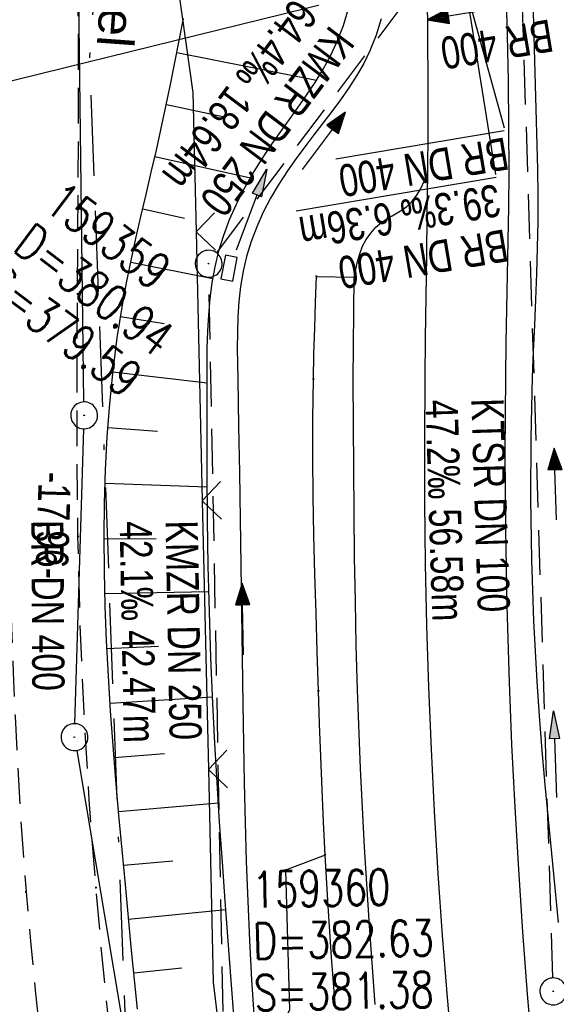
# Model space of a CAD drawing. Extents: x 510974 to 511465, y 465323 to 466289.
# Tile 25 of 43: x 511136 to 511166, y 465922 to 465977. Entities that reach past the tile are written whole.
import ezdxf

# ---------------------------------------------------------------- set-up
doc = ezdxf.new("R2010")
doc.units = 0
doc.header["$LTSCALE"] = 10
doc.header["$MEASUREMENT"] = 0
for name, pattern in [('ACAD_ISO16W100', [73, 15, -6.5, 15, -6.5, 15, -7, 1, -7]), ('AUSGEZOGEN', [0]), ('LT00', [0]), ('LT11', [0.3, 0.2, -0.1]), ('STRICHLINIE2', [0.375, 0.25, -0.125])]:
    doc.linetypes.add(name, pattern=pattern)
doc.layers.get('0').update_dxf_attribs({"linetype": 'LT00'})
for name, color, linetype in [('--EK_FBR', 1, 'LT00'), ('--EK_Halt-Pfeil', 4, 'LT00'), ('--EK_Haltung', 7, 'STRICHLINIE2'), ('--EK_Haltung-Text', 140, 'LT00'), ('--EK_Schacht-Text', 5, 'LT00'), ('--EL_DFK_AB_L', 21, 'LT00'), ('--EL_DFK_AB_P', 7, 'LT00'), ('--EL_Halt-Pfeil', 4, 'LT00'), ('--EL_Haltung', 182, 'STRICHLINIE2'), ('--EL_Haltung-Text', 182, 'LT00'), ('-EL-93-1', 20, 'LT00'), ('ABSTAND', 8, 'LT00'), ('BAB-KABEL', 220, 'ACAD_ISO16W100'), ('BAB-KABEL_TEXT', 221, 'Continuous'), ('DFK_AB_L', 21, 'LT00'), ('DFK_AB_P', 7, 'LT00'), ('DL_PFEIL', 201, 'LT00'), ('DL_TEXT', 182, 'LT00'), ('PFEIL', 140, 'AUSGEZOGEN'), ('V102_AFBR_BAB', 250, 'LT00'), ('V102_BOESCH', 250, 'LT00'), ('V102_BOSCHUNG', 250, 'LT00'), ('V102_FELDWEG', 250, 'LT11'), ('V102_GEHWEG', 250, 'LT00'), ('V102_GRABEN', 250, 'LT00'), ('V102_KA_PRUF', 182, 'LT00'), ('V102_PARK_MS', 250, 'LT00'), ('V102_SINKK', 182, 'LT00'), ('V102_ZAUN', 40, 'LT00')]:
    doc.layers.add(name, color=color, linetype=linetype)
doc.styles.add('Beschrift', font='ARIAL.TTF')
doc.styles.add('Haltungsbeschriftung', font='ARIAL.TTF', dxfattribs={"width": 0.75})
doc.styles.add('schachtbeschriftung', font='romans.shx', dxfattribs={"width": 0.75, "height": 2})
doc.styles.get("Standard").update_dxf_attribs({"font": 'ARIAL.TTF'})

# ---------------------------------------------------------------- blocks, each defined once
blk = doc.blocks.new('SYMB0003')
at = {"color": 0, "linetype": 'ByBlock'}
for p, q in [((-0.015712, 0), (0.010166, 0.012015)), ((0, -0.021257), (-0.015712, 0)), ((0.010166, 0.012015), (0, -0.021257))]:
    blk.add_line(p, q, dxfattribs=at)
for points in [[(-0.031395, 0.499013), (-0.093691, 0.491144), (-0.154509, 0.475528), (-0.21289, 0.452414), (-0.267913, 0.422164), (-0.318712, 0.385257), (-0.364484, 0.342274), (-0.404509, 0.293893), (-0.438154, 0.240877), (-0.464888, 0.184062), (-0.484292, 0.124345), (-0.496058, 0.062667), (-0.5, 0)], [(0.5, 0), (0.496057, 0.062667), (0.484292, 0.124345), (0.464888, 0.184062), (0.438153, 0.240877), (0.404509, 0.293893), (0.364484, 0.342274), (0.318712, 0.385257), (0.267913, 0.422164), (0.21289, 0.452414), (0.154509, 0.475528), (0.093691, 0.491144), (0.031395, 0.499013), (-0.031395, 0.499013)], [(-0.5, 0), (-0.496058, -0.062667), (-0.484292, -0.124345), (-0.464888, -0.184062), (-0.438154, -0.240877), (-0.404509, -0.293893), (-0.364485, -0.342274), (-0.318712, -0.385257), (-0.267914, -0.422164), (-0.21289, -0.452414), (-0.154509, -0.475529), (-0.093691, -0.491144), (-0.031395, -0.499014), (0.031395, -0.499014)], [(0.031395, -0.499014), (0.093691, -0.491144), (0.154509, -0.475529), (0.21289, -0.452414), (0.267914, -0.422164), (0.318712, -0.385257), (0.364485, -0.342274), (0.404509, -0.293893), (0.438154, -0.240877), (0.464889, -0.184062), (0.484292, -0.124345), (0.496058, -0.062667), (0.5, 0)]]:
    blk.add_lwpolyline(points, dxfattribs=at)
blk = doc.blocks.new('Pfreil3')
at = {"layer": 'PFEIL'}
blk.add_hatch(color=256, dxfattribs=at).paths.add_polyline_path([(-1.549, 0.273), (-1.549, -0.273), (0, 0)])
for p, q in [((-1.549, 0), (-4.831, 0)), ((-1.549, -0.273), (-1.549, 0.273)), ((-1.549, 0.273), (0, 0)), ((0, 0), (-1.549, -0.273))]:
    blk.add_line(p, q, dxfattribs=at)
blk = doc.blocks.new('SYMB0011')
at = {"color": 0, "linetype": 'ByBlock'}
for p, q in [((0.5, 0), (-0.5, 0)), ((0, 0.5), (0, -0.5))]:
    blk.add_line(p, q, dxfattribs=at)
blk = doc.blocks.new('SYMB0024')
at = {"color": 0, "linetype": 'ByBlock'}
for p, q in [((-0.5, 0.5), (0, 0)), ((0, 0), (0.5, 0.5))]:
    blk.add_line(p, q, dxfattribs=at)
blk = doc.blocks.new('SYMB0652')
at = {"color": 0, "linetype": 'ByBlock'}
blk.add_lwpolyline([(-0.15, -0.075), (0.15, -0.075), (0.15, 0.075), (-0.15, 0.075), (-0.15, -0.075)], dxfattribs=at)
blk = doc.blocks.new('SYMB0070')
at = {"color": 0, "linetype": 'ByBlock'}
for p, q in [((-0.5, 0), (0.2, 0)), ((0.5, 0), (0.2, 0.1)), ((0.2, 0.1), (0.2, 0)), ((0.468, 0), (0.21, 0.086)), ((0.21, 0.086), (0.21, -0.086)), ((0.21, -0.086), (0.468, 0)), ((0.22, -0.072), (0.437, 0)), ((0.23, -0.058), (0.405, 0)), ((0.24, -0.045), (0.374, 0)), ((0.342, 0), (0.25, 0.031)), ((0.25, 0.031), (0.25, -0.031)), ((0.25, -0.031), (0.342, 0)), ((0.26, -0.017), (0.31, 0)), ((0.27, -0.003), (0.279, 0))]:
    blk.add_line(p, q, dxfattribs=at)
for points in [[(0.2, 0), (0.2, -0.1), (0.5, 0)], [(0.437, 0), (0.22, 0.072), (0.22, -0.072)], [(0.405, 0), (0.23, 0.058), (0.23, -0.058)], [(0.374, 0), (0.24, 0.045), (0.24, -0.045)], [(0.31, 0), (0.26, 0.017), (0.26, -0.017)], [(0.279, 0), (0.27, 0.003), (0.27, -0.003)]]:
    blk.add_lwpolyline(points, dxfattribs=at)

msp = doc.modelspace()

# ---------------------------------------------------------------- linework, layer by layer
at = {"layer": '--EK_FBR', "linetype": 'LT11', "flags": 128}
for points in [[(511177.578, 465574.193), (511177.322, 465576.676), (511177.064, 465579.159), (511176.799, 465581.641), (511176.525, 465584.122), (511176.239, 465586.601), (511175.939, 465589.078), (511175.62, 465591.552), (511175.281, 465594.024), (511174.922, 465596.464), (511174.544, 465598.901), (511174.147, 465601.336), (511173.736, 465603.769), (511173.313, 465606.2), (511172.881, 465608.629), (511172.442, 465611.058), (511172.001, 465613.486), (511171.559, 465615.914), (511171.119, 465618.342), (511170.493, 465621.847), (511169.876, 465625.353), (511169.264, 465628.86), (511168.656, 465632.367), (511168.049, 465635.874), (511167.439, 465639.381), (511166.826, 465642.887), (511166.358, 465645.537), (511165.889, 465648.187), (511165.421, 465650.838), (511164.958, 465653.488), (511164.501, 465656.14), (511164.054, 465658.794), (511163.618, 465661.449), (511163.197, 465664.106), (511162.794, 465666.766), (511162.39, 465669.573), (511162.005, 465672.382), (511161.637, 465675.195), (511161.283, 465678.009), (511160.94, 465680.824), (511160.606, 465683.641), (511160.277, 465686.459), (511159.951, 465689.277), (511159.625, 465692.095), (511159.277, 465695.09), (511158.928, 465698.084), (511158.582, 465701.079), (511158.241, 465704.074), (511157.908, 465707.07), (511157.625, 465709.708), (511157.352, 465712.346), (511157.094, 465714.986), (511156.853, 465717.628), (511156.643, 465720.117), (511156.449, 465722.607), (511156.265, 465725.098), (511156.09, 465727.589), (511155.92, 465730.081), (511155.752, 465732.574), (511155.582, 465735.066), (511155.408, 465737.558), (511155.226, 465740.049), (511154.995, 465743.03), (511154.751, 465746.01), (511154.498, 465748.989), (511154.237, 465751.967), (511153.973, 465754.946), (511153.708, 465757.924), (511153.445, 465760.903), (511153.187, 465763.882), (511152.872, 465767.646), (511152.573, 465771.411), (511152.289, 465775.177), (511152.024, 465778.944), (511151.779, 465782.712), (511151.556, 465786.482), (511151.357, 465790.253), (511151.183, 465794.025), (511151.055, 465797.256), (511150.945, 465800.489), (511150.851, 465803.722), (511150.77, 465806.955), (511150.701, 465810.189), (511150.64, 465813.423), (511150.587, 465816.657), (511150.538, 465819.891), (511150.497, 465822.758), (511150.456, 465825.624), (511150.412, 465828.491), (511150.363, 465831.357), (511150.306, 465834.223), (511150.239, 465837.089), (511150.16, 465839.954), (511150.066, 465842.819), (511149.954, 465845.684), (511149.742, 465850.149), (511149.48, 465854.611), (511149.167, 465859.07), (511148.802, 465863.526), (511148.383, 465867.976), (511147.908, 465872.419), (511147.375, 465876.856), (511147.023, 465879.555), (511146.652, 465882.252), (511146.266, 465884.946), (511145.868, 465887.639), (511145.461, 465890.331), (511145.05, 465893.022), (511144.636, 465895.713), (511144.224, 465898.405), (511143.817, 465901.097), (511143.418, 465903.79), (511142.982, 465906.829), (511142.562, 465909.87), (511142.162, 465912.914), (511141.782, 465915.96), (511141.426, 465919.009), (511141.094, 465922.06), (511140.791, 465925.114), (511140.516, 465928.171), (511140.143, 465933.063), (511139.851, 465937.96), (511139.641, 465942.861), (511139.514, 465947.764), (511139.483, 465950.019), (511139.466, 465952.274), (511139.462, 465954.53), (511139.466, 465956.785), (511139.477, 465959.041), (511139.491, 465961.296), (511139.511, 465964.195), (511139.528, 465967.095), (511139.541, 465969.994), (511139.546, 465972.893), (511139.54, 465975.792), (511139.52, 465978.691), (511139.484, 465981.589), (511139.428, 465984.487), (511139.349, 465987.384), (511139.199, 465991.415), (511139, 465995.444), (511138.754, 465999.472), (511138.462, 466003.496), (511138.126, 466007.518), (511137.747, 466011.537), (511137.326, 466015.551), (511136.772, 466020.316), (511136.16, 466025.074), (511135.488, 466029.823), (511134.754, 466034.563), (511133.957, 466039.293), (511133.097, 466044.011), (511132.171, 466048.716), (511131.178, 466053.407), (511130.231, 466057.595), (511129.231, 466061.771), (511128.178, 466065.933), (511127.073, 466070.083), (511125.918, 466074.218), (511124.713, 466078.339), (511123.025, 466083.829), (511121.25, 466089.29), (511119.389, 466094.724), (511117.443, 466100.128), (511116.689, 466102.15), (511115.919, 466104.167), (511115.13, 466106.176), (511114.317, 466108.176), (511113.478, 466110.164), (511112.341, 466112.734), (511111.154, 466115.282), (511109.921, 466117.809), (511108.644, 466120.315), (511107.326, 466122.8), (511105.969, 466125.266), (511104.575, 466127.712), (511103.148, 466130.138), (511101.69, 466132.546), (511100.203, 466134.936), (511098.764, 466137.195), (511097.303, 466139.439), (511095.823, 466141.67), (511094.326, 466143.889), (511092.815, 466146.098), (511091.292, 466148.299), (511089.759, 466150.493), (511088.218, 466152.681), (511086.671, 466154.865), (511085.121, 466157.047), (511083.57, 466159.228), (511081.005, 466162.839), (511078.441, 466166.451), (511075.877, 466170.063), (511073.311, 466173.673), (511070.74, 466177.281), (511069.309, 466179.287), (511067.878, 466181.294), (511066.45, 466183.302), (511065.027, 466185.314), (511063.612, 466187.332), (511062.208, 466189.357), (511060.817, 466191.39), (511059.44, 466193.434), (511058.082, 466195.489), (511056.743, 466197.558), (511055.469, 466199.575), (511054.219, 466201.606), (511052.996, 466203.654), (511051.802, 466205.718), (511050.64, 466207.801), (511049.513, 466209.902), (511048.423, 466212.024), (511047.117, 466214.704), (511045.874, 466217.415), (511044.692, 466220.154), (511043.573, 466222.92), (511042.515, 466225.71), (511041.518, 466228.522), (511040.583, 466231.354), (511039.78, 466233.958), (511039.025, 466236.576), (511038.559, 466238.302)], [(511035.113, 466237.488), (511035.724, 466235.103), (511036.387, 466232.683), (511037.094, 466230.275), (511038.024, 466227.34), (511039.024, 466224.428), (511040.094, 466221.539), (511041.234, 466218.677), (511042.444, 466215.844), (511043.724, 466213.043), (511045.073, 466210.276), (511046.186, 466208.117), (511047.339, 466205.98), (511048.528, 466203.863), (511049.75, 466201.764), (511051.002, 466199.683), (511052.28, 466197.618), (511053.581, 466195.568), (511054.94, 466193.472), (511056.318, 466191.389), (511057.712, 466189.317), (511059.121, 466187.256), (511060.542, 466185.202), (511061.973, 466183.155), (511063.412, 466181.114), (511064.857, 466179.077), (511066.305, 466177.042), (511067.755, 466175.008), (511070.296, 466171.44), (511072.837, 466167.873), (511075.379, 466164.306), (511077.924, 466160.741), (511080.473, 466157.179), (511082.031, 466155.008), (511083.588, 466152.837), (511085.142, 466150.663), (511086.691, 466148.487), (511088.233, 466146.304), (511089.764, 466144.115), (511091.284, 466141.917), (511092.788, 466139.709), (511094.274, 466137.489), (511095.741, 466135.254), (511097.185, 466133.005), (511098.803, 466130.417), (511100.386, 466127.806), (511101.931, 466125.171), (511103.434, 466122.514), (511104.893, 466119.832), (511106.304, 466117.126), (511107.666, 466114.396), (511108.974, 466111.64), (511110.226, 466108.859), (511111.248, 466106.466), (511112.229, 466104.056), (511113.173, 466101.631), (511114.08, 466099.192), (511114.938, 466096.789), (511115.766, 466094.377), (511116.568, 466091.955), (511117.347, 466089.525), (511118.106, 466087.088), (511118.848, 466084.646), (511119.576, 466082.198), (511120.292, 466079.747), (511121.001, 466077.293), (511121.699, 466074.85), (511122.389, 466072.404), (511123.066, 466069.955), (511123.727, 466067.502), (511124.369, 466065.044), (511124.986, 466062.582), (511125.577, 466060.113), (511126.137, 466057.638), (511126.662, 466055.156), (511127.15, 466052.666), (511127.389, 466051.358), (511127.621, 466050.048), (511127.849, 466048.737), (511128.076, 466047.426), (511128.307, 466046.116), (511128.639, 466044.3), (511128.979, 466042.486), (511129.326, 466040.673), (511129.674, 466038.86), (511130.019, 466037.046), (511130.599, 466033.914), (511131.156, 466030.777), (511131.687, 466027.636), (511132.189, 466024.49), (511132.659, 466021.339), (511133.095, 466018.184), (511133.494, 466015.023), (511133.938, 466011.048), (511134.321, 466007.067), (511134.645, 466003.079), (511134.912, 465999.087), (511135.122, 465995.091), (511135.28, 465991.094), (511135.385, 465987.095), (511135.427, 465984.522), (511135.452, 465981.949), (511135.463, 465979.376), (511135.463, 465976.804), (511135.455, 465974.231), (511135.444, 465971.658), (511135.432, 465969.085), (511135.423, 465966.513), (511135.42, 465963.94), (511135.426, 465961.368), (511135.453, 465957.913), (511135.501, 465954.458), (511135.568, 465951.004), (511135.652, 465947.549), (511135.722, 465945.094), (511135.801, 465942.639), (511135.893, 465940.184), (511136, 465937.731), (511136.123, 465935.278), (511136.266, 465932.827), (511136.43, 465930.377), (511136.618, 465927.93), (511136.858, 465925.19), (511137.128, 465922.453), (511137.426, 465919.719), (511137.748, 465916.987), (511138.091, 465914.257), (511138.454, 465911.529), (511138.832, 465908.803), (511139.225, 465906.078), (511139.627, 465903.355), (511140.033, 465900.671), (511140.442, 465897.987), (511140.853, 465895.304), (511141.262, 465892.621), (511141.666, 465889.937), (511142.062, 465887.253), (511142.447, 465884.567), (511142.816, 465881.879), (511143.168, 465879.19), (511143.499, 465876.498), (511143.852, 465873.38), (511144.175, 465870.259), (511144.471, 465867.135), (511144.74, 465864.008), (511144.987, 465860.878), (511145.213, 465857.747), (511145.421, 465854.613), (511145.612, 465851.479), (511145.789, 465848.344), (511145.955, 465845.208), (511146.263, 465838.857), (511146.533, 465832.505), (511146.767, 465826.153), (511146.963, 465819.799), (511147.041, 465816.917), (511147.114, 465814.034), (511147.185, 465811.152), (511147.257, 465808.27), (511147.333, 465805.387), (511147.416, 465802.506), (511147.508, 465799.624), (511147.613, 465796.743), (511147.733, 465793.863), (511147.917, 465790.076), (511148.13, 465786.291), (511148.371, 465782.507), (511148.636, 465778.725), (511148.923, 465774.944), (511149.231, 465771.164), (511149.557, 465767.386), (511149.899, 465763.61), (511150.143, 465760.997), (511150.392, 465758.385), (511150.642, 465755.773), (511150.892, 465753.161), (511151.139, 465750.549), (511151.381, 465747.937), (511151.615, 465745.324), (511151.839, 465742.711), (511152.051, 465740.096), (511152.244, 465737.556), (511152.425, 465735.015), (511152.598, 465732.473), (511152.764, 465729.93), (511152.926, 465727.388), (511153.087, 465724.845), (511153.25, 465722.302), (511153.416, 465719.759), (511153.588, 465717.217), (511153.776, 465714.561), (511153.972, 465711.905), (511154.174, 465709.25), (511154.381, 465706.595), (511154.578, 465704.099), (511154.78, 465701.602), (511154.99, 465699.107), (511155.21, 465696.612), (511155.442, 465694.119), (511155.689, 465691.627), (511156.073, 465688.063), (511156.492, 465684.502), (511156.941, 465680.945), (511157.42, 465677.392), (511157.926, 465673.842), (511158.457, 465670.295), (511159.01, 465666.753), (511159.592, 465663.155), (511160.192, 465659.56), (511160.808, 465655.968), (511161.437, 465652.379), (511161.774, 465650.482), (511162.118, 465648.587), (511162.473, 465646.695), (511162.841, 465644.804), (511163.049, 465643.774), (511163.257, 465642.744), (511163.802, 465639.981), (511164.326, 465637.213), (511164.833, 465634.443), (511165.324, 465631.67), (511165.804, 465628.894), (511166.275, 465626.117), (511166.74, 465623.339), (511167.202, 465620.56), (511167.665, 465617.781), (511168.244, 465614.318), (511168.826, 465610.856), (511169.408, 465607.394), (511169.987, 465603.931), (511170.561, 465600.468), (511171.127, 465597.003), (511171.684, 465593.537), (511172.197, 465590.269), (511172.701, 465586.999), (511173.198, 465583.728), (511173.689, 465580.456), (511174.177, 465577.184), (511174.662, 465573.911)]]:
    msp.add_lwpolyline(points, dxfattribs=at)
at = {"layer": '--EK_FBR'}
for points in [[(511159.042, 465967.988), (511159.061, 465970.524), (511159.066, 465973.059), (511159.055, 465975.595), (511159.026, 465978.13), (511158.976, 465980.665), (511158.904, 465983.199), (511158.807, 465985.731), (511158.681, 465988.301), (511158.531, 465990.869), (511158.358, 465993.437), (511158.165, 465996.003), (511157.955, 465998.568), (511157.731, 466001.131), (511157.494, 466003.694), (511157.22, 466006.546), (511156.933, 466009.396), (511156.63, 466012.244), (511156.311, 466015.091), (511155.974, 466017.934), (511155.616, 466020.776), (511155.236, 466023.614), (511154.768, 466026.885), (511154.271, 466030.152)], [(511163.04, 465985.991), (511163.175, 465983.429), (511163.294, 465980.866), (511163.394, 465978.302), (511163.473, 465975.738), (511163.528, 465973.173), (511163.559, 465970.608), (511163.562, 465968.043)], [(511156.113, 465921.661), (511155.784, 465926.042), (511155.508, 465930.426), (511155.288, 465934.813), (511155.122, 465939.203), (511155.054, 465941.673), (511155.001, 465944.143), (511154.961, 465946.614), (511154.931, 465949.085), (511154.908, 465951.557), (511154.891, 465954.028), (511154.876, 465956.5), (511154.941, 465962.225), (511155.024, 465962.668), (511155.121, 465963.107), (511155.243, 465963.536), (511155.405, 465963.952), (511155.609, 465964.336), (511155.858, 465964.694), (511156.151, 465965.019), (511156.484, 465965.301), (511156.76, 465965.484), (511157.048, 465965.649), (511157.336, 465965.811), (511157.614, 465965.98), (511157.872, 465966.169), (511158.17, 465966.465), (511158.426, 465966.806), (511158.649, 465967.181), (511158.851, 465967.579), (511159.042, 465967.988)], [(511160.911, 465913.482), (511160.14, 465922.051), (511159.872, 465925.509), (511159.631, 465928.969), (511159.421, 465932.431), (511159.242, 465935.895), (511159.099, 465939.36), (511158.994, 465942.8), (511158.923, 465946.241), (511158.884, 465949.683), (511158.875, 465953.124), (511158.892, 465956.566), (511158.917, 465958.85), (511158.949, 465961.135), (511158.983, 465963.419), (511159.015, 465965.704), (511159.042, 465967.988)], [(511163.562, 465968.043), (511163.546, 465966.15), (511163.518, 465964.256), (511163.483, 465962.362), (511163.445, 465960.469), (511163.409, 465958.575), (511163.38, 465956.681), (511163.351, 465952.418), (511163.376, 465948.155), (511163.453, 465943.893), (511163.581, 465939.632), (511163.723, 465936.149), (511163.897, 465932.667), (511164.102, 465929.187), (511164.337, 465925.709), (511164.6, 465922.233), (511165.081, 465916.658)]]:
    msp.add_lwpolyline(points, dxfattribs=at)
at = {"layer": '--EK_Haltung'}
for p, q in [((511166.028, 465923.135), (511164.31, 465978.188)), ((511147.262, 465963.582), (511157.562, 465977.283)), ((511147.615, 465921.267), (511146.825, 465962.232))]:
    msp.add_line(p, q, dxfattribs=at)
at = {"layer": '--EK_Haltung-Text'}
msp.add_line((511161.15, 465978.41), (511162.83, 465967.966), dxfattribs=at)
at = {"layer": '--EL_DFK_AB_L'}
for p, q in [((511139.85, 465955.27), (511139.08, 466014.48)), ((511139.343, 465937.319), (511139.838, 465953.77)), ((511139.444, 465935.83), (511151.676, 465862.98))]:
    msp.add_line(p, q, dxfattribs=at)
at = {"layer": '--EL_Haltung'}
for p, q in [((511166.028, 465923.135), (511164.31, 465978.188)), ((511147.262, 465963.582), (511157.562, 465977.283)), ((511147.615, 465921.267), (511146.825, 465962.232))]:
    msp.add_line(p, q, dxfattribs=at)
at = {"layer": '--EL_Haltung-Text'}
msp.add_line((511161.15, 465978.41), (511163.299, 465970.565), dxfattribs=at)
at = {"layer": '-EL-93-1'}
msp.add_line((511177.79, 465983.52), (511100.112, 465964.389), dxfattribs=at)
at = {"layer": 'BAB-KABEL', "ltscale": 0.03, "flags": 128}
msp.add_lwpolyline([(511100.094, 466252.83), (511106.629, 466221.866), (511109.229, 466209.78), (511117.677, 466173.993), (511124.878, 466143.564), (511125.996, 466138.932), (511127.017, 466106.695), (511132.059, 466074.469), (511137.233, 466039.866), (511140.811, 466018.793), (511140.28, 466009.399), (511142.002, 465999.7), (511140.15, 465974.515), (511142.674, 465906.561), (511144.568, 465854.279), (511149.517, 465838.992), (511151.085, 465833.757), (511157.557, 465815.282), (511168.724, 465778.338), (511175.936, 465757.235), (511191.594, 465716.526), (511201.411, 465672.792), (511211.853, 465623.724), (511217.593, 465594.919), (511223.858, 465563.053), (511229.497, 465536.95), (511234.351, 465508.924), (511234.561, 465506.443), (511236.067, 465496.85), (511241.226, 465467.488), (511247.794, 465425.644), (511251.081, 465406.592), (511253.707, 465388.585), (511256.335, 465373.097), (511258.872, 465358.447), (511261.218, 465342.966), (511261.614, 465340.534)], dxfattribs=at)
at = {"layer": 'DFK_AB_L'}
for p, q in [((511139.85, 465955.27), (511139.08, 466014.48)), ((511139.343, 465937.319), (511139.838, 465953.77)), ((511139.444, 465935.83), (511151.676, 465862.98))]:
    msp.add_line(p, q, dxfattribs=at)
at = {"layer": 'V102_AFBR_BAB', "color": 2}
for points in [[(511159.042, 465967.988), (511159.061, 465970.524), (511159.066, 465973.059), (511159.055, 465975.595), (511159.026, 465978.13), (511158.976, 465980.665), (511158.904, 465983.199), (511158.807, 465985.731), (511158.681, 465988.301), (511158.531, 465990.869), (511158.358, 465993.437), (511158.165, 465996.003), (511157.955, 465998.568), (511157.731, 466001.131), (511157.494, 466003.694), (511157.22, 466006.546), (511156.933, 466009.396), (511156.63, 466012.244), (511156.311, 466015.091), (511155.974, 466017.934), (511155.616, 466020.776), (511155.236, 466023.614), (511154.768, 466026.885), (511154.271, 466030.152)], [(511163.04, 465985.991), (511163.175, 465983.429), (511163.294, 465980.866), (511163.394, 465978.302), (511163.473, 465975.738), (511163.528, 465973.173), (511163.559, 465970.608), (511163.562, 465968.043)]]:
    msp.add_lwpolyline(points, dxfattribs=at)
at = {"layer": 'V102_AFBR_BAB'}
for points in [[(511160.911, 465913.482), (511160.14, 465922.051), (511159.872, 465925.509), (511159.631, 465928.969), (511159.421, 465932.431), (511159.242, 465935.895), (511159.099, 465939.36), (511158.994, 465942.8), (511158.923, 465946.241), (511158.884, 465949.683), (511158.875, 465953.124), (511158.892, 465956.566), (511158.917, 465958.85), (511158.949, 465961.135), (511158.983, 465963.419), (511159.015, 465965.704), (511159.042, 465967.988)], [(511163.562, 465968.043), (511163.546, 465966.15), (511163.518, 465964.256), (511163.483, 465962.362), (511163.445, 465960.469), (511163.409, 465958.575), (511163.38, 465956.681), (511163.351, 465952.418), (511163.376, 465948.155), (511163.453, 465943.893), (511163.581, 465939.632), (511163.723, 465936.149), (511163.897, 465932.667), (511164.102, 465929.187), (511164.337, 465925.709), (511164.6, 465922.233), (511165.081, 465916.658)]]:
    msp.add_lwpolyline(points, dxfattribs=at)
at = {"layer": 'V102_BOESCH'}
msp.add_lwpolyline([(511142.83, 465921.396), (511142.492, 465924.867), (511142.16, 465928.339), (511141.978, 465930.279), (511141.801, 465932.219), (511141.632, 465934.16), (511141.475, 465936.102), (511141.333, 465938.044), (511141.21, 465939.988), (511141.109, 465941.933), (511141.034, 465943.88), (511140.988, 465945.828), (511140.975, 465947.778), (511140.995, 465949.63), (511141.051, 465951.481), (511141.147, 465953.331), (511141.286, 465955.177), (511141.472, 465957.017), (511141.709, 465958.851), (511141.999, 465960.674), (511142.229, 465961.915), (511142.481, 465963.152), (511142.75, 465964.385), (511143.03, 465965.617), (511143.317, 465966.848), (511143.605, 465968.08), (511143.889, 465969.312), (511144.683, 465972.982), (511145.4, 465976.671)], dxfattribs=at)
at = {"layer": 'V102_BOSCHUNG'}
for p, q in [((511145.038, 465974.764), (511152.833, 465973.227)), ((511144.45, 465971.867), (511147.693, 465971.181)), ((511143.81, 465968.967), (511149.14, 465967.781)), ((511143.129, 465966.046), (511145.467, 465965.527)), ((511142.464, 465963.072), (511147.043, 465962.153)), ((511141.891, 465960.037), (511144.328, 465959.639)), ((511141.464, 465956.944), (511146.72, 465956.339)), ((511141.182, 465953.842), (511143.951, 465953.641)), ((511141.025, 465950.74), (511146.734, 465950.542)), ((511140.975, 465947.655), (511143.871, 465947.641)), ((511141.015, 465944.581), (511146.823, 465944.703)), ((511141.129, 465941.518), (511144.017, 465941.644)), ((511141.305, 465938.47), (511147.021, 465938.826)), ((511141.527, 465935.436), (511144.349, 465935.654)), ((511141.782, 465932.426), (511147.351, 465932.899)), ((511142.059, 465929.417), (511144.806, 465929.672)), ((511142.343, 465926.42), (511147.771, 465926.945)), ((511142.632, 465923.424), (511145.314, 465923.693))]:
    msp.add_line(p, q, dxfattribs=at)
at = {"layer": 'V102_FELDWEG', "flags": 128}
for points in [[(511177.578, 465574.193), (511177.322, 465576.676), (511177.064, 465579.159), (511176.799, 465581.641), (511176.525, 465584.122), (511176.239, 465586.601), (511175.939, 465589.078), (511175.62, 465591.552), (511175.281, 465594.024), (511174.922, 465596.464), (511174.544, 465598.901), (511174.147, 465601.336), (511173.736, 465603.769), (511173.313, 465606.2), (511172.881, 465608.629), (511172.442, 465611.058), (511172.001, 465613.486), (511171.559, 465615.914), (511171.119, 465618.342), (511170.493, 465621.847), (511169.876, 465625.353), (511169.264, 465628.86), (511168.656, 465632.367), (511168.049, 465635.874), (511167.439, 465639.381), (511166.826, 465642.887), (511166.358, 465645.537), (511165.889, 465648.187), (511165.421, 465650.838), (511164.958, 465653.488), (511164.501, 465656.14), (511164.054, 465658.794), (511163.618, 465661.449), (511163.197, 465664.106), (511162.794, 465666.766), (511162.39, 465669.573), (511162.005, 465672.382), (511161.637, 465675.195), (511161.283, 465678.009), (511160.94, 465680.824), (511160.606, 465683.641), (511160.277, 465686.459), (511159.951, 465689.277), (511159.625, 465692.095), (511159.277, 465695.09), (511158.928, 465698.084), (511158.582, 465701.079), (511158.241, 465704.074), (511157.908, 465707.07), (511157.625, 465709.708), (511157.352, 465712.346), (511157.094, 465714.986), (511156.853, 465717.628), (511156.643, 465720.117), (511156.449, 465722.607), (511156.265, 465725.098), (511156.09, 465727.589), (511155.92, 465730.081), (511155.752, 465732.574), (511155.582, 465735.066), (511155.408, 465737.558), (511155.226, 465740.049), (511154.995, 465743.03), (511154.751, 465746.01), (511154.498, 465748.989), (511154.237, 465751.967), (511153.973, 465754.946), (511153.708, 465757.924), (511153.445, 465760.903), (511153.187, 465763.882), (511152.872, 465767.646), (511152.573, 465771.411), (511152.289, 465775.177), (511152.024, 465778.944), (511151.779, 465782.712), (511151.556, 465786.482), (511151.357, 465790.253), (511151.183, 465794.025), (511151.055, 465797.256), (511150.945, 465800.489), (511150.851, 465803.722), (511150.77, 465806.955), (511150.701, 465810.189), (511150.64, 465813.423), (511150.587, 465816.657), (511150.538, 465819.891), (511150.497, 465822.758), (511150.456, 465825.624), (511150.412, 465828.491), (511150.363, 465831.357), (511150.306, 465834.223), (511150.239, 465837.089), (511150.16, 465839.954), (511150.066, 465842.819), (511149.954, 465845.684), (511149.742, 465850.149), (511149.48, 465854.611), (511149.167, 465859.07), (511148.802, 465863.526), (511148.383, 465867.976), (511147.908, 465872.419), (511147.375, 465876.856), (511147.023, 465879.555), (511146.652, 465882.252), (511146.266, 465884.946), (511145.868, 465887.639), (511145.461, 465890.331), (511145.05, 465893.022), (511144.636, 465895.713), (511144.224, 465898.405), (511143.817, 465901.097), (511143.418, 465903.79), (511142.982, 465906.829), (511142.562, 465909.87), (511142.162, 465912.914), (511141.782, 465915.96), (511141.426, 465919.009), (511141.094, 465922.06), (511140.791, 465925.114), (511140.516, 465928.171), (511140.143, 465933.063), (511139.851, 465937.96), (511139.641, 465942.861), (511139.514, 465947.764), (511139.483, 465950.019), (511139.466, 465952.274), (511139.462, 465954.53), (511139.466, 465956.785), (511139.477, 465959.041), (511139.491, 465961.296), (511139.511, 465964.195), (511139.528, 465967.095), (511139.541, 465969.994), (511139.546, 465972.893), (511139.54, 465975.792), (511139.52, 465978.691), (511139.484, 465981.589), (511139.428, 465984.487), (511139.349, 465987.384), (511139.199, 465991.415), (511139, 465995.444), (511138.754, 465999.472), (511138.462, 466003.496), (511138.126, 466007.518), (511137.747, 466011.537), (511137.326, 466015.551), (511136.772, 466020.316), (511136.16, 466025.074), (511135.488, 466029.823), (511134.754, 466034.563), (511133.957, 466039.293), (511133.097, 466044.011), (511132.171, 466048.716), (511131.178, 466053.407), (511130.231, 466057.595), (511129.231, 466061.771), (511128.178, 466065.933), (511127.073, 466070.083), (511125.918, 466074.218), (511124.713, 466078.339), (511123.025, 466083.829), (511121.25, 466089.29), (511119.389, 466094.724), (511117.443, 466100.128), (511116.689, 466102.15), (511115.919, 466104.167), (511115.13, 466106.176), (511114.317, 466108.176), (511113.478, 466110.164), (511112.341, 466112.734), (511111.154, 466115.282), (511109.921, 466117.809), (511108.644, 466120.315), (511107.326, 466122.8), (511105.969, 466125.266), (511104.575, 466127.712), (511103.148, 466130.138), (511101.69, 466132.546), (511100.203, 466134.936), (511098.764, 466137.195), (511097.303, 466139.439), (511095.823, 466141.67), (511094.326, 466143.889), (511092.815, 466146.098), (511091.292, 466148.299), (511089.759, 466150.493), (511088.218, 466152.681), (511086.671, 466154.865), (511085.121, 466157.047), (511083.57, 466159.228), (511081.005, 466162.839), (511078.441, 466166.451), (511075.877, 466170.063), (511073.311, 466173.673), (511070.74, 466177.281), (511069.309, 466179.287), (511067.878, 466181.294), (511066.45, 466183.302), (511065.027, 466185.314), (511063.612, 466187.332), (511062.208, 466189.357), (511060.817, 466191.39), (511059.44, 466193.434), (511058.082, 466195.489), (511056.743, 466197.558), (511055.469, 466199.575), (511054.219, 466201.606), (511052.996, 466203.654), (511051.802, 466205.718), (511050.64, 466207.801), (511049.513, 466209.902), (511048.423, 466212.024), (511047.117, 466214.704), (511045.874, 466217.415), (511044.692, 466220.154), (511043.573, 466222.92), (511042.515, 466225.71), (511041.518, 466228.522), (511040.583, 466231.354), (511039.78, 466233.958), (511039.025, 466236.576), (511038.559, 466238.302)], [(511035.113, 466237.488), (511035.724, 466235.103), (511036.387, 466232.683), (511037.094, 466230.275), (511038.024, 466227.34), (511039.024, 466224.428), (511040.094, 466221.539), (511041.234, 466218.677), (511042.444, 466215.844), (511043.724, 466213.043), (511045.073, 466210.276), (511046.186, 466208.117), (511047.339, 466205.98), (511048.528, 466203.863), (511049.75, 466201.764), (511051.002, 466199.683), (511052.28, 466197.618), (511053.581, 466195.568), (511054.94, 466193.472), (511056.318, 466191.389), (511057.712, 466189.317), (511059.121, 466187.256), (511060.542, 466185.202), (511061.973, 466183.155), (511063.412, 466181.114), (511064.857, 466179.077), (511066.305, 466177.042), (511067.755, 466175.008), (511070.296, 466171.44), (511072.837, 466167.873), (511075.379, 466164.306), (511077.924, 466160.741), (511080.473, 466157.179), (511082.031, 466155.008), (511083.588, 466152.837), (511085.142, 466150.663), (511086.691, 466148.487), (511088.233, 466146.304), (511089.764, 466144.115), (511091.284, 466141.917), (511092.788, 466139.709), (511094.274, 466137.489), (511095.741, 466135.254), (511097.185, 466133.005), (511098.803, 466130.417), (511100.386, 466127.806), (511101.931, 466125.171), (511103.434, 466122.514), (511104.893, 466119.832), (511106.304, 466117.126), (511107.666, 466114.396), (511108.974, 466111.64), (511110.226, 466108.859), (511111.248, 466106.466), (511112.229, 466104.056), (511113.173, 466101.631), (511114.08, 466099.192), (511114.938, 466096.789), (511115.766, 466094.377), (511116.568, 466091.955), (511117.347, 466089.525), (511118.106, 466087.088), (511118.848, 466084.646), (511119.576, 466082.198), (511120.292, 466079.747), (511121.001, 466077.293), (511121.699, 466074.85), (511122.389, 466072.404), (511123.066, 466069.955), (511123.727, 466067.502), (511124.369, 466065.044), (511124.986, 466062.582), (511125.577, 466060.113), (511126.137, 466057.638), (511126.662, 466055.156), (511127.15, 466052.666), (511127.389, 466051.358), (511127.621, 466050.048), (511127.849, 466048.737), (511128.076, 466047.426), (511128.307, 466046.116), (511128.639, 466044.3), (511128.979, 466042.486), (511129.326, 466040.673), (511129.674, 466038.86), (511130.019, 466037.046), (511130.599, 466033.914), (511131.156, 466030.777), (511131.687, 466027.636), (511132.189, 466024.49), (511132.659, 466021.339), (511133.095, 466018.184), (511133.494, 466015.023), (511133.938, 466011.048), (511134.321, 466007.067), (511134.645, 466003.079), (511134.912, 465999.087), (511135.122, 465995.091), (511135.28, 465991.094), (511135.385, 465987.095), (511135.427, 465984.522), (511135.452, 465981.949), (511135.463, 465979.376), (511135.463, 465976.804), (511135.455, 465974.231), (511135.444, 465971.658), (511135.432, 465969.085), (511135.423, 465966.513), (511135.42, 465963.94), (511135.426, 465961.368), (511135.453, 465957.913), (511135.501, 465954.458), (511135.568, 465951.004), (511135.652, 465947.549), (511135.722, 465945.094), (511135.801, 465942.639), (511135.893, 465940.184), (511136, 465937.731), (511136.123, 465935.278), (511136.266, 465932.827), (511136.43, 465930.377), (511136.618, 465927.93), (511136.858, 465925.19), (511137.128, 465922.453), (511137.426, 465919.719), (511137.748, 465916.987), (511138.091, 465914.257), (511138.454, 465911.529), (511138.832, 465908.803), (511139.225, 465906.078), (511139.627, 465903.355), (511140.033, 465900.671), (511140.442, 465897.987), (511140.853, 465895.304), (511141.262, 465892.621), (511141.666, 465889.937), (511142.062, 465887.253), (511142.447, 465884.567), (511142.816, 465881.879), (511143.168, 465879.19), (511143.499, 465876.498), (511143.852, 465873.38), (511144.175, 465870.259), (511144.471, 465867.135), (511144.74, 465864.008), (511144.987, 465860.878), (511145.213, 465857.747), (511145.421, 465854.613), (511145.612, 465851.479), (511145.789, 465848.344), (511145.955, 465845.208), (511146.263, 465838.857), (511146.533, 465832.505), (511146.767, 465826.153), (511146.963, 465819.799), (511147.041, 465816.917), (511147.114, 465814.034), (511147.185, 465811.152), (511147.257, 465808.27), (511147.333, 465805.387), (511147.416, 465802.506), (511147.508, 465799.624), (511147.613, 465796.743), (511147.733, 465793.863), (511147.917, 465790.076), (511148.13, 465786.291), (511148.371, 465782.507), (511148.636, 465778.725), (511148.923, 465774.944), (511149.231, 465771.164), (511149.557, 465767.386), (511149.899, 465763.61), (511150.143, 465760.997), (511150.392, 465758.385), (511150.642, 465755.773), (511150.892, 465753.161), (511151.139, 465750.549), (511151.381, 465747.937), (511151.615, 465745.324), (511151.839, 465742.711), (511152.051, 465740.096), (511152.244, 465737.556), (511152.425, 465735.015), (511152.598, 465732.473), (511152.764, 465729.93), (511152.926, 465727.388), (511153.087, 465724.845), (511153.25, 465722.302), (511153.416, 465719.759), (511153.588, 465717.217), (511153.776, 465714.561), (511153.972, 465711.905), (511154.174, 465709.25), (511154.381, 465706.595), (511154.578, 465704.099), (511154.78, 465701.602), (511154.99, 465699.107), (511155.21, 465696.612), (511155.442, 465694.119), (511155.689, 465691.627), (511156.073, 465688.063), (511156.492, 465684.502), (511156.941, 465680.945), (511157.42, 465677.392), (511157.926, 465673.842), (511158.457, 465670.295), (511159.01, 465666.753), (511159.592, 465663.155), (511160.192, 465659.56), (511160.808, 465655.968), (511161.437, 465652.379), (511161.774, 465650.482), (511162.118, 465648.587), (511162.473, 465646.695), (511162.841, 465644.804), (511163.049, 465643.774), (511163.257, 465642.744), (511163.802, 465639.981), (511164.326, 465637.213), (511164.833, 465634.443), (511165.324, 465631.67), (511165.804, 465628.894), (511166.275, 465626.117), (511166.74, 465623.339), (511167.202, 465620.56), (511167.665, 465617.781), (511168.244, 465614.318), (511168.826, 465610.856), (511169.408, 465607.394), (511169.987, 465603.931), (511170.561, 465600.468), (511171.127, 465597.003), (511171.684, 465593.537), (511172.197, 465590.269), (511172.701, 465586.999), (511173.198, 465583.728), (511173.689, 465580.456), (511174.177, 465577.184), (511174.662, 465573.911)]]:
    msp.add_lwpolyline(points, dxfattribs=at)
at = {"layer": 'V102_GEHWEG'}
msp.add_line((511152.822, 465962.268), (511154.941, 465962.225), dxfattribs=at)
for points in [[(511153.891, 465921.455), (511153.669, 465924.297), (511153.475, 465927.141), (511153.31, 465929.986), (511153.22, 465931.818), (511153.141, 465933.65), (511153.071, 465935.482), (511153.006, 465937.315), (511152.943, 465939.148), (511152.871, 465941.319), (511152.803, 465943.491), (511152.742, 465945.662), (511152.691, 465947.834), (511152.654, 465950.006), (511152.635, 465952.177), (511152.635, 465954.349), (511152.66, 465956.52), (511152.69, 465957.957), (511152.729, 465959.394), (511152.774, 465960.831), (511152.822, 465962.268)], [(511153.31, 465929.986), (511151.108, 465929.149), (511151.328, 465921.346), (511149.924, 465918.365), (511150.411, 465915.579), (511152.119, 465911.954), (511152.801, 465904.012), (511152.323, 465900.22), (511152.599, 465897.295), (511156.471, 465884.342), (511158.421, 465884.622)]]:
    msp.add_lwpolyline(points, dxfattribs=at)
at = {"layer": 'V102_GRABEN'}
for points in [[(511166.346, 465926.234), (511166.154, 465928.153), (511165.964, 465930.072), (511165.779, 465931.991), (511165.602, 465933.911), (511165.436, 465935.832), (511165.285, 465937.754), (511165.152, 465939.677), (511164.968, 465943.066), (511164.851, 465946.46), (511164.8, 465949.855), (511164.816, 465953.251), (511164.899, 465956.647), (511164.953, 465958.096), (511165.015, 465959.544), (511165.076, 465960.992), (511165.133, 465962.44), (511165.178, 465963.888), (511165.206, 465965.336), (511165.212, 465966.784), (511165.189, 465968.232), (511164.675, 465987.142)], [(511148.235, 465920.789), (511148.07, 465922.997), (511147.902, 465925.205), (511147.736, 465927.413), (511147.575, 465929.621), (511147.421, 465931.827), (511147.279, 465934.033), (511147.15, 465936.238), (511147.038, 465938.44), (511146.932, 465941.002), (511146.851, 465943.563), (511146.792, 465946.127), (511146.752, 465948.695), (511146.728, 465951.271), (511146.719, 465953.856), (511146.72, 465956.452), (511146.724, 465957.372), (511146.736, 465958.292), (511146.763, 465959.209), (511146.813, 465960.122), (511146.891, 465961.029), (511147.007, 465961.928), (511147.166, 465962.816), (511147.375, 465963.693), (511147.65, 465964.581), (511147.98, 465965.453), (511148.361, 465966.31), (511148.787, 465967.151), (511149.254, 465967.975), (511149.755, 465968.781), (511150.245, 465969.514), (511150.751, 465970.235), (511151.264, 465970.951), (511151.774, 465971.664), (511152.274, 465972.379), (511152.753, 465973.1), (511153.202, 465973.833), (511153.612, 465974.58), (511153.975, 465975.346), (511154.33, 465976.273), (511154.614, 465977.229)], [(511156.447, 465976.65), (511156.166, 465975.74), (511155.814, 465974.859), (511155.465, 465974.152), (511155.071, 465973.463), (511154.638, 465972.789), (511154.176, 465972.126), (511153.692, 465971.47), (511153.193, 465970.818), (511152.688, 465970.165), (511152.185, 465969.508), (511151.692, 465968.843), (511151.216, 465968.166), (511150.726, 465967.412), (511150.271, 465966.641), (511149.858, 465965.851), (511149.491, 465965.045), (511149.177, 465964.223), (511148.92, 465963.386), (511148.729, 465962.558), (511148.59, 465961.718), (511148.496, 465960.868), (511148.439, 465960.01), (511148.412, 465959.145), (511148.407, 465958.277), (511148.416, 465957.407), (511148.432, 465956.536), (511148.481, 465953.919), (511148.526, 465951.316), (511148.567, 465948.725), (511148.607, 465946.141), (511148.645, 465943.562), (511148.683, 465940.984), (511148.722, 465938.404), (511148.758, 465936.212), (511148.798, 465934.017), (511148.848, 465931.821), (511148.91, 465929.623), (511148.988, 465927.424), (511149.086, 465925.227), (511149.207, 465923.031), (511149.356, 465920.837)]]:
    msp.add_lwpolyline(points, dxfattribs=at)
at = {"layer": 'V102_PARK_MS'}
msp.add_lwpolyline([(511156.113, 465921.661), (511155.784, 465926.042), (511155.508, 465930.426), (511155.288, 465934.813), (511155.122, 465939.203), (511155.054, 465941.673), (511155.001, 465944.143), (511154.961, 465946.614), (511154.931, 465949.085), (511154.908, 465951.557), (511154.891, 465954.028), (511154.876, 465956.5), (511154.941, 465962.225), (511155.024, 465962.668), (511155.121, 465963.107), (511155.243, 465963.536), (511155.405, 465963.952), (511155.609, 465964.336), (511155.858, 465964.694), (511156.151, 465965.019), (511156.484, 465965.301), (511156.76, 465965.484), (511157.048, 465965.649), (511157.336, 465965.811), (511157.614, 465965.98), (511157.872, 465966.169), (511158.17, 465966.465), (511158.426, 465966.806), (511158.649, 465967.181), (511158.851, 465967.579), (511159.042, 465967.988)], dxfattribs=at)
at = {"layer": 'V102_ZAUN'}
for p, q in [((511146.111, 465964.755), (511146.452, 465949.759)), ((511146.452, 465949.759), (511146.793, 465934.763))]:
    msp.add_line(p, q, dxfattribs=at)
for points in [[(511144.93, 465979.683), (511145.935, 465972.531), (511146.111, 465964.755)], [(511146.793, 465934.763), (511147.062, 465922.898), (511147.436, 465919.789)]]:
    msp.add_lwpolyline(points, dxfattribs=at)

# ---------------------------------------------------------------- block references
at = {"layer": '--EK_Halt-Pfeil', "yscale": 4, "zscale": 4}
for p, xscale, rotation in [((511153.252, 465969.838), 3.999999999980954, 53.06331000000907), ((511166.168, 465950.693), 4.000000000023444, 91.78847999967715), ((511148.718, 465943.157), 4.000000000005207, 91.10291000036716)]:
    msp.add_blockref('SYMB0070', p, dxfattribs=dict(at, xscale=xscale, rotation=rotation))
at = {"layer": '--EL_DFK_AB_P', "xscale": 1.500000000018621, "yscale": 1.5, "zscale": 1.5, "rotation": 264.7377099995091}
for p in [(511139.86, 465954.52), (511139.32, 465936.57)]:
    msp.add_blockref('SYMB0003', p, dxfattribs=at)
at = {"layer": '--EL_Halt-Pfeil', "yscale": 4, "zscale": 4}
for p, xscale, rotation in [((511153.252, 465969.838), 3.999999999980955, 53.06331000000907), ((511166.168, 465950.693), 4.000000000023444, 91.78847999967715), ((511148.718, 465943.157), 4.000000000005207, 91.10291000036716)]:
    msp.add_blockref('SYMB0070', p, dxfattribs=dict(at, xscale=xscale, rotation=rotation))
at = {"layer": 'DFK_AB_P', "xscale": 1.500000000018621, "yscale": 1.5, "zscale": 1.5, "rotation": 264.7377099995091}
for p in [(511139.86, 465954.52), (511139.32, 465936.57)]:
    msp.add_blockref('SYMB0003', p, dxfattribs=at)
at = {"layer": 'DL_PFEIL', "xscale": 3.999999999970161, "yscale": 4, "zscale": 4, "rotation": 189.5464799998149}
msp.add_blockref('SYMB0070', (511160.981, 465976.916), dxfattribs=at)
at = {"layer": 'PFEIL'}
for p, rotation in [((511150.055, 465968.261), 69.31311449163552), ((511166.07, 465938.036), 91.84814622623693)]:
    msp.add_blockref('Pfreil3', p, dxfattribs=dict(at, rotation=rotation))
at = {"layer": 'V102_FELDWEG', "xscale": 0.09999999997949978, "yscale": 0.09999999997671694, "zscale": 0.1, "rotation": 283.2840000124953}
for p in [(511139.491, 465961.296), (511139.514, 465947.764), (511136.618, 465927.93), (511140.516, 465928.171)]:
    msp.add_blockref('SYMB0011', p, dxfattribs=at)
at = {"layer": 'V102_GEHWEG', "xscale": 0.09999999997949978, "yscale": 0.09999999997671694, "zscale": 0.1, "rotation": 283.2840000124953}
for p in [(511152.822, 465962.268), (511152.66, 465956.52), (511152.943, 465939.148), (511153.31, 465929.986), (511151.108, 465929.149)]:
    msp.add_blockref('SYMB0011', p, dxfattribs=at)
at = {"layer": 'V102_KA_PRUF', "xscale": 1.499999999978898, "yscale": 1.5, "zscale": 1.5, "rotation": 283.2840000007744}
for p in [(511146.811, 465962.982), (511166.051, 465922.385)]:
    msp.add_blockref('SYMB0003', p, dxfattribs=at)
at = {"layer": 'V102_SINKK', "xscale": 4.500000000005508, "yscale": 4.5, "zscale": 4.5, "rotation": 259.0081831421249}
msp.add_blockref('SYMB0652', (511147.95, 465962.733), dxfattribs=at)
at = {"layer": 'V102_ZAUN', "xscale": 2.10000000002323, "yscale": 2.099999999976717, "zscale": 2.1, "rotation": 271.2998900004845}
for p in [(511146.111, 465964.755), (511146.452, 465949.759), (511146.793, 465934.763)]:
    msp.add_blockref('SYMB0024', p, dxfattribs=at)

# ---------------------------------------------------------------- texts
at = {"layer": '--EK_Haltung-Text', "style": 'Haltungsbeschriftung', "width": 0.75}
for s, rotation, p in [('64.4‰ 18.64m', -126.9367, (511151.554, 465977.882)), ('KMZR DN 250', -126.9367, (511153.601, 465976.344)), ('%%U39.3‰ 6.36m', -170.4535, (511162.918, 465967.438)), ('BR DN 400', -170.4535, (511163.342, 465964.913)), ('47.2‰ 56.58m', -88.2115, (511158.911, 465955.371)), ('KTSR DN 100', -88.2115, (511161.469, 465955.451)), ('BR DN 400', -89.6215, (511136.903, 465948.679)), ('42.1‰ 42.47m', -88.8971, (511141.838, 465948.598)), ('KMZR DN 250', -88.8971, (511144.398, 465948.647))]:
    msp.add_text(s, height=1.8, rotation=rotation, dxfattribs=at).set_placement(p)
at = {"layer": '--EK_Schacht-Text', "style": 'schachtbeschriftung', "width": 0.75}
for s, rotation, p in [('159359', -36.9367, (511137.529, 465966.06)), ('D=380.94', -36.9367, (511135.798, 465963.758)), ('S=379.59', -36.9367, (511134.068, 465961.456)), ('159360', 1.1029, (511149.254, 465927.059)), ('D=382.63', 1.1029, (511149.309, 465924.18)), ('S=381.38', 1.1029, (511149.364, 465921.3))]:
    msp.add_text(s, height=2, rotation=rotation, dxfattribs=at).set_placement(p)
at = {"layer": '--EL_Haltung-Text', "style": 'Haltungsbeschriftung', "width": 0.75}
for s, rotation, p in [('KMZR DN 250', -126.9367, (511153.601, 465976.344)), ('%%UBR DN 400', -170.4535, (511163.372, 465970.039)), ('KTSR DN 100', -88.2115, (511161.469, 465955.451)), ('KMZR DN 250', -88.8971, (511144.398, 465948.647))]:
    msp.add_text(s, height=1.8, rotation=rotation, dxfattribs=at).set_placement(p)
at = {"layer": 'ABSTAND', "width": 0.75}
msp.add_text(' -17.96-', height=1.8, rotation=-91.7246, dxfattribs=at).set_placement((511137.343, 465951.91))
at = {"layer": 'BAB-KABEL_TEXT', "insert": (511141.022, 465981.951), "char_height": 2, "attachment_point": 8, "rotation": 265.8902, "style": 'Beschrift'}
msp.add_mtext('BAB-Kabel', dxfattribs=at)
at = {"layer": 'DL_TEXT', "style": 'Haltungsbeschriftung', "width": 0.75}
msp.add_text('BR 400', height=1.8, rotation=-170.4535, dxfattribs=at).set_placement((511165.857, 465976.623))

doc.saveas('drawing.dxf')
